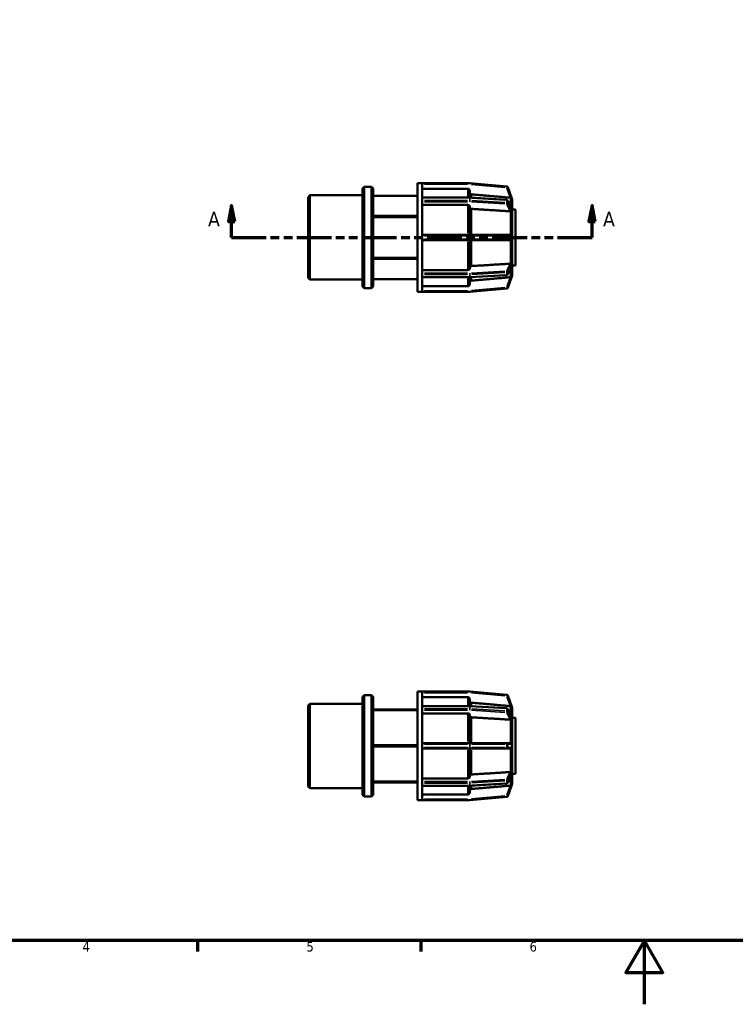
# Model space of a CAD drawing. Header units: millimetres. Extents: x 0 to 898, y 0 to 594.
# Tile 2 of 4: x 225 to 449, y 0 to 309. Entities that reach past the tile are written whole.
import ezdxf

# ---------------------------------------------------------------- set-up
doc = ezdxf.new("R2010")
doc.units = ezdxf.units.MM
doc.linetypes.add('DOUBLE_DASH_CHAIN', pattern=[1.2403, 0.6614, -0.0827, 0.1654, -0.0827, 0.1654, -0.0827])
for name, color, linetype, lineweight in [('Border (ANSI)', 7, 'Continuous', 70), ('Section Line (ANSI)', 7, 'DOUBLE_DASH_CHAIN', 70), ('Visible (ANSI)', 7, 'Continuous', 50), ('Visible Narrow (ANSI)', 7, 'Continuous', 35)]:
    doc.layers.add(name, color=color, linetype=linetype, lineweight=lineweight)
doc.styles.add('Label Text (ANSI)', font='tahoma.ttf')
doc.styles.add('Note Text (ANSI)', font='tahoma.ttf')

# ---------------------------------------------------------------- blocks, each defined once
blk = doc.blocks.new('Borders Default Border')
at = {"layer": 'Border (ANSI)'}
for p, q in [((280.33, 20), (280.33, 16.55)), ((350.42, 20), (350.42, 16.55))]:
    blk.add_line(p, q, dxfattribs=at)
at = {"layer": 'Border (ANSI)', "flags": 128}
for points in [[(20, 20), (20, 574), (821, 574), (821, 20), (20, 20)], [(420.5, 0), (420.5, 20), (414.73, 10), (426.27, 10), (420.5, 20)]]:
    blk.add_lwpolyline(points, dxfattribs=at)
at = {"layer": 'Border (ANSI)', "char_height": 3.05, "attachment_point": 7, "style": 'Note Text (ANSI)'}
for s, insert in [('4', (244.23, 16.55)), ('5', (314.48, 16.49)), ('6', (384.49, 16.49))]:
    blk.add_mtext(s, dxfattribs=dict(at, insert=insert))
blk = doc.blocks.new('2dTransSection0')
at = {"layer": 'Section Line (ANSI)', "linetype": 'Continuous'}
for p, q in [((290.98, 250.43), (289.98, 245.43)), ((290.98, 245.43), (290.98, 250.43)), ((291.98, 245.43), (290.98, 250.43)), ((404.08, 250.43), (403.08, 245.43)), ((404.08, 245.43), (404.08, 250.43)), ((405.08, 245.43), (404.08, 250.43)), ((289.98, 245.43), (291.98, 245.43)), ((290.98, 240.43), (290.98, 245.43)), ((403.08, 245.43), (405.08, 245.43)), ((404.08, 240.43), (404.08, 245.43)), ((290.98, 240.43), (301.83, 240.43)), ((393.23, 240.43), (404.08, 240.43))]:
    blk.add_line(p, q, dxfattribs=at)
at = {"layer": 'Section Line (ANSI)', "linetype": 'DOUBLE_DASH_CHAIN', "ltscale": 16.488108}
blk.add_line((290.98, 240.43), (404.08, 240.43), dxfattribs=at)
at = {"layer": 'Section Line (ANSI)', "linetype": 'Continuous', "flags": 128}
for points in [[(291.98, 245.43), (290.98, 250.43), (289.98, 245.43), (291.98, 245.43)], [(405.08, 245.43), (404.08, 250.43), (403.08, 245.43), (405.08, 245.43)]]:
    blk.add_lwpolyline(points, dxfattribs=at)
at = {"layer": 'Section Line (ANSI)'}
for points in [[(291.98, 245.43), (290.98, 250.43), (289.98, 245.43), (291.98, 245.43)], [(405.08, 245.43), (404.08, 250.43), (403.08, 245.43), (405.08, 245.43)]]:
    blk.add_solid(points, dxfattribs=at)
at = {"layer": 'Section Line (ANSI)', "char_height": 4.57, "attachment_point": 7, "style": 'Label Text (ANSI)'}
for insert in [(283.62, 243.93), (407.55, 243.93)]:
    blk.add_mtext('A', dxfattribs=dict(at, insert=insert))

msp = doc.modelspace()

# ---------------------------------------------------------------- linework, layer by layer
at = {"layer": 'Visible (ANSI)'}
for p, q in [((332.031, 255.763), (332.56, 256.292)), ((332.56, 256.292), (332.56, 224.563)), ((332.56, 256.292), (334.902, 256.292)), ((334.902, 224.563), (334.902, 256.292)), ((335.431, 255.763), (334.902, 256.292)), ((349.331, 223.427), (349.331, 257.427)), ((349.331, 257.427), (350.826, 257.427)), ((350.826, 257.416), (350.826, 257.427)), ((365.717, 257.427), (350.826, 257.427)), ((350.826, 252.874), (350.826, 257.416)), ((377.354, 256.41), (365.745, 257.426)), ((315.031, 253.119), (315.56, 253.648)), ((315.56, 253.648), (315.56, 227.207)), ((315.56, 253.648), (332.031, 253.648)), ((332.031, 225.092), (332.031, 255.763)), ((335.431, 255.763), (335.431, 225.092)), ((335.431, 253.516), (349.331, 253.516)), ((365.091, 255.704), (350.826, 255.704)), ((365.731, 255.063), (365.731, 252.916)), ((378.914, 252.666), (377.627, 256.201)), ((315.031, 227.736), (315.031, 253.119)), ((350.826, 252.917), (365.717, 252.917)), ((350.826, 252.823), (350.826, 252.874)), ((350.826, 252.448), (350.826, 252.823)), ((350.826, 252.073), (350.826, 252.448)), ((350.826, 252.007), (350.826, 252.073)), ((350.826, 241.041), (350.826, 252.007)), ((365.091, 250.628), (350.826, 250.628)), ((365.731, 250.175), (365.731, 241.277)), ((365.737, 252.916), (377.346, 252.198)), ((377.611, 252.025), (378.885, 249.549)), ((379.056, 252.275), (379.055, 252.277)), ((379.055, 252.275), (379.056, 252.275)), ((379.056, 252.275), (379.056, 249.406)), ((349.331, 247.17), (335.431, 247.17)), ((379.055, 249.408), (379.056, 249.406)), ((379.056, 248.204), (379.055, 248.206)), ((379.055, 248.204), (379.056, 248.204)), ((379.056, 249.406), (379.056, 248.805)), ((379.056, 249.227), (380.031, 249.227)), ((379.056, 248.805), (379.056, 248.204)), ((379.056, 248.204), (379.056, 241.277)), ((380.031, 231.627), (380.031, 249.227)), ((335.431, 246.773), (349.331, 246.773)), ((365.717, 241.277), (350.826, 241.277)), ((350.826, 240.957), (350.826, 241.041)), ((350.826, 240.427), (350.826, 240.957)), ((377.327, 241.277), (365.717, 241.277)), ((378.495, 241.277), (377.327, 241.277)), ((379.055, 241.277), (379.056, 241.277)), ((379.056, 241.277), (379.056, 240.427)), ((350.826, 239.897), (350.826, 240.427)), ((350.826, 239.814), (350.826, 239.897)), ((350.826, 228.848), (350.826, 239.814)), ((350.826, 239.577), (365.717, 239.577)), ((365.717, 239.577), (377.327, 239.577)), ((365.731, 239.577), (365.731, 230.68)), ((377.327, 239.577), (378.495, 239.577)), ((379.056, 239.577), (379.055, 239.577)), ((379.056, 240.427), (379.056, 239.577)), ((379.056, 239.577), (379.056, 232.651)), ((349.331, 234.082), (335.431, 234.082)), ((335.431, 233.685), (349.331, 233.685)), ((379.055, 232.649), (379.056, 232.651)), ((379.056, 232.651), (379.055, 232.651)), ((379.056, 232.651), (379.056, 232.05)), ((379.056, 232.05), (379.056, 231.449)), ((379.056, 231.627), (380.031, 231.627)), ((350.826, 230.226), (365.091, 230.226)), ((350.826, 228.781), (350.826, 228.848)), ((350.826, 228.407), (350.826, 228.781)), ((377.346, 228.657), (365.737, 227.939)), ((378.885, 231.306), (377.611, 228.83)), ((379.056, 231.449), (379.055, 231.447)), ((379.055, 228.577), (379.056, 228.58)), ((379.056, 228.58), (379.055, 228.58)), ((379.056, 231.449), (379.056, 228.58)), ((315.031, 227.736), (315.56, 227.207)), ((315.56, 227.207), (332.031, 227.207)), ((349.331, 227.339), (335.431, 227.339)), ((350.826, 228.032), (350.826, 228.407)), ((350.826, 227.981), (350.826, 228.032)), ((350.826, 223.438), (350.826, 227.981)), ((365.717, 227.938), (350.826, 227.938)), ((365.731, 227.938), (365.731, 225.792)), ((377.627, 224.654), (378.914, 228.189)), ((332.031, 225.092), (332.56, 224.563)), ((332.56, 224.563), (334.902, 224.563)), ((335.431, 225.092), (334.902, 224.563)), ((349.331, 223.427), (350.826, 223.427)), ((350.826, 225.151), (365.091, 225.151)), ((350.826, 223.427), (350.826, 223.438)), ((350.826, 223.427), (365.717, 223.427)), ((365.745, 223.429), (377.354, 224.444)), ((332.031, 96.365), (332.56, 96.893)), ((332.031, 65.693), (332.031, 96.365)), ((332.56, 96.893), (332.56, 65.164)), ((332.56, 96.893), (334.902, 96.893)), ((334.902, 65.164), (334.902, 96.893)), ((335.431, 96.365), (334.902, 96.893)), ((335.431, 96.365), (335.431, 65.693)), ((349.331, 64.029), (349.331, 98.029)), ((349.331, 98.029), (350.826, 98.029)), ((350.826, 98.018), (350.826, 98.029)), ((365.717, 98.029), (350.826, 98.029)), ((350.826, 93.476), (350.826, 98.018)), ((365.091, 96.305), (350.826, 96.305)), ((377.354, 97.012), (365.745, 98.028)), ((378.914, 93.267), (377.627, 96.803)), ((315.031, 93.72), (315.56, 94.249)), ((315.031, 68.337), (315.031, 93.72)), ((315.56, 94.249), (315.56, 67.808)), ((315.56, 94.249), (332.031, 94.249)), ((350.826, 93.518), (365.717, 93.518)), ((350.826, 93.424), (350.826, 93.476)), ((350.826, 93.05), (350.826, 93.424)), ((350.826, 92.675), (350.826, 93.05)), ((350.826, 92.608), (350.826, 92.675)), ((365.731, 95.664), (365.731, 93.518)), ((365.737, 93.517), (377.346, 92.799)), ((377.611, 92.626), (378.885, 90.151)), ((379.056, 92.877), (379.055, 92.879)), ((379.055, 92.877), (379.056, 92.877)), ((379.056, 92.877), (379.056, 90.007)), ((349.331, 92.478), (335.431, 92.478)), ((335.431, 92.249), (349.331, 92.249)), ((350.826, 81.642), (350.826, 92.608)), ((365.091, 91.23), (350.826, 91.23)), ((365.731, 90.776), (365.731, 81.879)), ((379.055, 90.009), (379.056, 90.007)), ((379.056, 90.007), (379.056, 89.406)), ((379.056, 89.829), (380.031, 89.829)), ((380.031, 72.229), (380.031, 89.829)), ((379.056, 88.805), (379.055, 88.807)), ((379.055, 88.805), (379.056, 88.805)), ((379.056, 89.406), (379.056, 88.805)), ((379.056, 88.805), (379.056, 81.879)), ((349.331, 81.258), (335.431, 81.258)), ((335.431, 80.8), (349.331, 80.8)), ((365.717, 81.879), (350.826, 81.879)), ((350.826, 81.559), (350.826, 81.642)), ((350.826, 81.029), (350.826, 81.559)), ((350.826, 80.499), (350.826, 81.029)), ((350.826, 80.415), (350.826, 80.499)), ((350.826, 69.45), (350.826, 80.415)), ((377.327, 81.879), (365.717, 81.879)), ((378.495, 81.879), (377.327, 81.879)), ((379.055, 81.879), (379.056, 81.879)), ((379.056, 81.879), (379.056, 81.029)), ((379.056, 81.029), (379.056, 80.179)), ((350.826, 80.179), (365.717, 80.179)), ((365.717, 80.179), (377.327, 80.179)), ((365.731, 80.179), (365.731, 71.281)), ((377.327, 80.179), (378.495, 80.179)), ((379.056, 80.179), (379.055, 80.179)), ((379.056, 80.179), (379.056, 73.252)), ((378.885, 71.907), (377.611, 69.431)), ((379.055, 73.251), (379.056, 73.252)), ((379.056, 73.252), (379.055, 73.252)), ((379.056, 72.05), (379.055, 72.048)), ((379.056, 73.252), (379.056, 72.651)), ((379.056, 72.651), (379.056, 72.05)), ((379.056, 72.229), (380.031, 72.229)), ((379.056, 72.05), (379.056, 69.181)), ((315.031, 68.337), (315.56, 67.808)), ((349.331, 69.808), (335.431, 69.808)), ((335.431, 69.579), (349.331, 69.579)), ((350.826, 70.828), (365.091, 70.828)), ((350.826, 69.383), (350.826, 69.45)), ((350.826, 69.008), (350.826, 69.383)), ((350.826, 68.633), (350.826, 69.008)), ((350.826, 68.582), (350.826, 68.633)), ((350.826, 64.04), (350.826, 68.582)), ((365.717, 68.539), (350.826, 68.539)), ((365.731, 68.54), (365.731, 66.393)), ((377.346, 69.258), (365.737, 68.54)), ((377.627, 65.255), (378.914, 68.79)), ((379.055, 69.179), (379.056, 69.181)), ((379.056, 69.181), (379.055, 69.181)), ((315.56, 67.808), (332.031, 67.808)), ((332.031, 65.693), (332.56, 65.164)), ((332.56, 65.164), (334.902, 65.164)), ((335.431, 65.693), (334.902, 65.164)), ((350.826, 65.752), (365.091, 65.752)), ((365.745, 64.03), (377.354, 65.046)), ((349.331, 64.029), (350.826, 64.029)), ((350.826, 64.029), (350.826, 64.04)), ((350.826, 64.029), (365.717, 64.029))]:
    msp.add_line(p, q, dxfattribs=at)
for centre, radius, start, end in [((365.717, 257.107), 0.32, 85, 90), ((377.327, 256.092), 0.32, 20, 85), ((365.717, 252.597), 0.32, 86.45998, 90), ((377.327, 251.878), 0.32, 27.23631, 86.45998), ((378.416, 252.275), 0.64, 0, 40), ((377.327, 228.976), 0.32, 273.54002, 332.76369), ((378.416, 228.58), 0.64, 320, 0), ((365.717, 228.258), 0.32, 270, 273.54002), ((365.717, 223.747), 0.32, 270, 275), ((377.327, 224.763), 0.32, 275, 340), ((365.717, 97.709), 0.32, 85, 90), ((377.327, 96.693), 0.32, 20, 85), ((365.717, 93.198), 0.32, 86.45998, 90), ((377.327, 92.48), 0.32, 27.23631, 86.45998), ((378.416, 92.877), 0.64, 0, 40), ((365.717, 68.859), 0.32, 270, 273.54002), ((377.327, 69.578), 0.32, 273.54002, 332.76369), ((378.416, 69.181), 0.64, 320, 0), ((377.327, 65.364), 0.32, 275, 340), ((365.717, 64.349), 0.32, 270, 275)]:
    msp.add_arc(centre, radius, start, end, dxfattribs=at)
for points, knots in [([(365.731, 255.063), (365.731, 255.142), (365.713, 255.235), (365.652, 255.381), (365.6, 255.46), (365.488, 255.572), (365.409, 255.625), (365.263, 255.685), (365.17, 255.704), (365.091, 255.704)], [-0.094858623, -0.094858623, -0.094858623, -0.094858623, -0.071111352, -0.071111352, -0.047385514, -0.047385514, -0.023683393, -0.023683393, 0, 0, 0, 0]), ([(366.315, 253.95), (366.251, 253.955), (366.183, 253.973), (366.053, 254.026), (365.975, 254.079), (365.863, 254.191), (365.81, 254.27), (365.75, 254.416), (365.731, 254.509), (365.731, 254.588)], [0.195131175, 0.195131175, 0.195131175, 0.195131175, 0.213414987, 0.213414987, 0.237119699, 0.237119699, 0.26085182, 0.26085182, 0.284604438, 0.284604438, 0.284604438, 0.284604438]), ([(365.731, 250.175), (365.731, 250.231), (365.713, 250.297), (365.652, 250.4), (365.6, 250.456), (365.488, 250.535), (365.409, 250.572), (365.263, 250.615), (365.17, 250.628), (365.091, 250.628)], [-0.094858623, -0.094858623, -0.094858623, -0.094858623, -0.071111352, -0.071111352, -0.047385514, -0.047385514, -0.023683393, -0.023683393, 0, 0, 0, 0]), ([(378.914, 252.666), (378.914, 252.665), (378.914, 252.665), (378.911, 252.668), (378.907, 252.672), (378.89, 252.69), (378.876, 252.704), (378.83, 252.745), (378.789, 252.776), (378.695, 252.827), (378.648, 252.847), (378.576, 252.867), (378.554, 252.872), (378.519, 252.878), (378.507, 252.88), (378.495, 252.881)], [-0.137237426, -0.137237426, -0.137237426, -0.137237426, -0.131425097, -0.131425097, -0.121371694, -0.121371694, -0.10877614, -0.10877614, -0.088436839, -0.088436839, -0.072316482, -0.072316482, -0.065472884, -0.065472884, -0.061798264, -0.061798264, -0.061798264, -0.061798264]), ([(366.315, 249.388), (366.251, 249.392), (366.183, 249.404), (366.053, 249.442), (365.975, 249.479), (365.863, 249.559), (365.81, 249.614), (365.75, 249.718), (365.731, 249.784), (365.731, 249.84)], [0.195131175, 0.195131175, 0.195131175, 0.195131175, 0.213414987, 0.213414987, 0.237119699, 0.237119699, 0.26085182, 0.26085182, 0.284604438, 0.284604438, 0.284604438, 0.284604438]), ([(378.914, 248.707), (378.914, 248.703), (378.914, 248.7), (378.913, 248.691), (378.912, 248.686), (378.908, 248.673), (378.903, 248.666), (378.882, 248.648), (378.858, 248.641), (378.788, 248.631), (378.738, 248.628), (378.633, 248.626), (378.586, 248.627), (378.523, 248.63), (378.509, 248.631), (378.495, 248.633)], [-0.077614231, -0.077614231, -0.077614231, -0.077614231, -0.075742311, -0.075742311, -0.072287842, -0.072287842, -0.065143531, -0.065143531, -0.047720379, -0.047720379, -0.026843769, -0.026843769, -0.012195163, -0.012195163, -0.007966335, -0.007966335, -0.007966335, -0.007966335]), ([(378.885, 249.549), (378.887, 249.547), (378.888, 249.544), (378.899, 249.521), (378.906, 249.504), (378.911, 249.483), (378.913, 249.476), (378.914, 249.464), (378.914, 249.46), (378.914, 249.456)], [-0.101351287, -0.101351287, -0.101351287, -0.101351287, -0.100320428, -0.100320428, -0.091501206, -0.091501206, -0.0868067, -0.0868067, -0.083651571, -0.083651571, -0.083651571, -0.083651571]), ([(378.914, 249.456), (378.909, 249.338), (378.906, 249.215), (378.906, 249.096), (378.906, 248.976), (378.909, 248.845), (378.914, 248.707)], [-0.05070894, -0.05070894, -0.05070894, -0.05070894, 0, 0, 0, 0.05070894, 0.05070894, 0.05070894, 0.05070894]), ([(379.056, 248.805), (379.056, 248.983), (379.057, 249.176), (379.056, 249.382), (379.055, 249.395), (379.055, 249.408)], [0.32306477, 0.32306477, 0.32306477, 0.32306477, 0.398410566, 0.398410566, 0.403347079, 0.403347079, 0.403347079, 0.403347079]), ([(379.055, 248.206), (379.055, 248.218), (379.056, 248.23), (379.057, 248.433), (379.056, 248.627), (379.056, 248.805)], [0.242782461, 0.242782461, 0.242782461, 0.242782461, 0.247718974, 0.247718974, 0.32306477, 0.32306477, 0.32306477, 0.32306477]), ([(378.495, 241.277), (378.502, 241.277), (378.509, 241.277), (378.536, 241.276), (378.555, 241.273), (378.611, 241.263), (378.646, 241.251), (378.745, 241.207), (378.797, 241.168), (378.859, 241.102), (378.879, 241.075), (378.9, 241.033), (378.906, 241.017), (378.913, 240.986), (378.914, 240.973), (378.914, 240.958), (378.914, 240.958), (378.914, 240.957)], [-0.059210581, -0.059210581, -0.059210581, -0.059210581, -0.057822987, -0.057822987, -0.053997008, -0.053997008, -0.046449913, -0.046449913, -0.031577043, -0.031577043, -0.021712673, -0.021712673, -0.016299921, -0.016299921, -0.012049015, -0.012049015, -0.011941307, -0.011941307, -0.011941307, -0.011941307]), ([(378.914, 240.957), (378.909, 240.776), (378.906, 240.596), (378.906, 240.427), (378.906, 240.258), (378.909, 240.079), (378.914, 239.897)], [0.5954206, 0.5954206, 0.5954206, 0.5954206, 0.64612954, 0.64612954, 0.64612954, 0.69683848, 0.69683848, 0.69683848, 0.69683848]), ([(379.056, 240.427), (379.056, 240.679), (379.057, 240.953), (379.056, 241.242), (379.055, 241.26), (379.055, 241.277)], [0.32306477, 0.32306477, 0.32306477, 0.32306477, 0.398410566, 0.398410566, 0.403347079, 0.403347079, 0.403347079, 0.403347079]), ([(378.914, 239.897), (378.914, 239.889), (378.914, 239.881), (378.911, 239.858), (378.907, 239.842), (378.89, 239.799), (378.876, 239.776), (378.83, 239.718), (378.789, 239.68), (378.695, 239.623), (378.648, 239.602), (378.576, 239.585), (378.554, 239.581), (378.519, 239.578), (378.507, 239.577), (378.495, 239.577)], [-0.137237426, -0.137237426, -0.137237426, -0.137237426, -0.131425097, -0.131425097, -0.121371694, -0.121371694, -0.10877614, -0.10877614, -0.088436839, -0.088436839, -0.072316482, -0.072316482, -0.065472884, -0.065472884, -0.061798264, -0.061798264, -0.061798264, -0.061798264]), ([(379.055, 239.577), (379.055, 239.595), (379.056, 239.613), (379.057, 239.902), (379.056, 240.176), (379.056, 240.427)], [0.242782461, 0.242782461, 0.242782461, 0.242782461, 0.247718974, 0.247718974, 0.32306477, 0.32306477, 0.32306477, 0.32306477]), ([(378.495, 232.222), (378.51, 232.223), (378.524, 232.225), (378.595, 232.229), (378.648, 232.229), (378.755, 232.226), (378.803, 232.223), (378.859, 232.212), (378.877, 232.207), (378.899, 232.193), (378.906, 232.185), (378.911, 232.172), (378.913, 232.167), (378.914, 232.157), (378.914, 232.153), (378.914, 232.148)], [-0.14692538, -0.14692538, -0.14692538, -0.14692538, -0.143127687, -0.143127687, -0.128806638, -0.128806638, -0.111134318, -0.111134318, -0.100320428, -0.100320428, -0.091501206, -0.091501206, -0.0868067, -0.0868067, -0.083651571, -0.083651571, -0.083651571, -0.083651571]), ([(378.914, 232.148), (378.909, 232.01), (378.906, 231.878), (378.906, 231.759), (378.906, 231.639), (378.909, 231.517), (378.914, 231.399)], [-0.05070894, -0.05070894, -0.05070894, -0.05070894, 0, 0, 0, 0.05070894, 0.05070894, 0.05070894, 0.05070894]), ([(379.056, 232.05), (379.056, 232.227), (379.057, 232.422), (379.056, 232.624), (379.055, 232.637), (379.055, 232.649)], [0.32306477, 0.32306477, 0.32306477, 0.32306477, 0.398410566, 0.398410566, 0.403347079, 0.403347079, 0.403347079, 0.403347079]), ([(379.055, 231.447), (379.055, 231.46), (379.056, 231.472), (379.057, 231.679), (379.056, 231.872), (379.056, 232.05)], [0.242782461, 0.242782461, 0.242782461, 0.242782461, 0.247718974, 0.247718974, 0.32306477, 0.32306477, 0.32306477, 0.32306477]), ([(365.091, 230.226), (365.17, 230.226), (365.263, 230.239), (365.409, 230.282), (365.488, 230.32), (365.6, 230.399), (365.652, 230.454), (365.713, 230.558), (365.731, 230.624), (365.731, 230.68)], [0, 0, 0, 0, 0.023683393, 0.023683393, 0.047385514, 0.047385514, 0.071111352, 0.071111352, 0.094858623, 0.094858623, 0.094858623, 0.094858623]), ([(365.731, 231.015), (365.731, 231.071), (365.75, 231.137), (365.81, 231.24), (365.863, 231.296), (365.975, 231.375), (366.053, 231.413), (366.183, 231.451), (366.251, 231.463), (366.315, 231.467)], [0.094863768, 0.094863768, 0.094863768, 0.094863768, 0.118616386, 0.118616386, 0.142348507, 0.142348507, 0.166053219, 0.166053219, 0.184337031, 0.184337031, 0.184337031, 0.184337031]), ([(378.914, 231.399), (378.914, 231.396), (378.914, 231.393), (378.913, 231.384), (378.912, 231.378), (378.908, 231.358), (378.903, 231.344), (378.893, 231.322), (378.89, 231.314), (378.885, 231.306)], [-0.077614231, -0.077614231, -0.077614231, -0.077614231, -0.075742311, -0.075742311, -0.072287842, -0.072287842, -0.065143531, -0.065143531, -0.061220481, -0.061220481, -0.061220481, -0.061220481]), ([(365.091, 225.151), (365.17, 225.151), (365.263, 225.17), (365.409, 225.23), (365.488, 225.283), (365.6, 225.395), (365.652, 225.473), (365.713, 225.62), (365.731, 225.713), (365.731, 225.792)], [0, 0, 0, 0, 0.023683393, 0.023683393, 0.047385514, 0.047385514, 0.071111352, 0.071111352, 0.094858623, 0.094858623, 0.094858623, 0.094858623]), ([(365.731, 226.266), (365.731, 226.346), (365.75, 226.439), (365.81, 226.585), (365.863, 226.664), (365.975, 226.776), (366.053, 226.829), (366.183, 226.882), (366.251, 226.9), (366.315, 226.905)], [0.094863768, 0.094863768, 0.094863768, 0.094863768, 0.118616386, 0.118616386, 0.142348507, 0.142348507, 0.166053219, 0.166053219, 0.184337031, 0.184337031, 0.184337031, 0.184337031]), ([(378.495, 227.973), (378.502, 227.974), (378.509, 227.975), (378.536, 227.979), (378.555, 227.983), (378.611, 227.997), (378.646, 228.009), (378.745, 228.05), (378.797, 228.085), (378.859, 228.135), (378.879, 228.154), (378.9, 228.175), (378.906, 228.182), (378.913, 228.189), (378.914, 228.19), (378.914, 228.189), (378.914, 228.189), (378.914, 228.189)], [-0.059210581, -0.059210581, -0.059210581, -0.059210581, -0.057822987, -0.057822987, -0.053997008, -0.053997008, -0.046449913, -0.046449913, -0.031577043, -0.031577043, -0.021712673, -0.021712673, -0.016299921, -0.016299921, -0.012049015, -0.012049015, -0.011941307, -0.011941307, -0.011941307, -0.011941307]), ([(365.731, 95.664), (365.731, 95.743), (365.713, 95.836), (365.652, 95.983), (365.6, 96.062), (365.488, 96.173), (365.409, 96.226), (365.263, 96.287), (365.17, 96.305), (365.091, 96.305)], [-0.094858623, -0.094858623, -0.094858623, -0.094858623, -0.071111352, -0.071111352, -0.047385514, -0.047385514, -0.023683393, -0.023683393, 0, 0, 0, 0]), ([(366.315, 94.551), (366.251, 94.557), (366.183, 94.574), (366.053, 94.628), (365.975, 94.68), (365.863, 94.792), (365.81, 94.871), (365.75, 95.017), (365.731, 95.111), (365.731, 95.19)], [0.195131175, 0.195131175, 0.195131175, 0.195131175, 0.213414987, 0.213414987, 0.237119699, 0.237119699, 0.26085182, 0.26085182, 0.284604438, 0.284604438, 0.284604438, 0.284604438]), ([(378.914, 93.267), (378.914, 93.267), (378.914, 93.267), (378.911, 93.269), (378.907, 93.273), (378.89, 93.291), (378.876, 93.305), (378.83, 93.346), (378.789, 93.378), (378.695, 93.429), (378.648, 93.448), (378.576, 93.468), (378.554, 93.473), (378.519, 93.479), (378.507, 93.481), (378.495, 93.483)], [-0.137237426, -0.137237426, -0.137237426, -0.137237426, -0.131425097, -0.131425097, -0.121371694, -0.121371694, -0.10877614, -0.10877614, -0.088436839, -0.088436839, -0.072316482, -0.072316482, -0.065472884, -0.065472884, -0.061798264, -0.061798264, -0.061798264, -0.061798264]), ([(365.731, 90.776), (365.731, 90.832), (365.713, 90.898), (365.652, 91.002), (365.6, 91.058), (365.488, 91.137), (365.409, 91.174), (365.263, 91.217), (365.17, 91.23), (365.091, 91.23)], [-0.094858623, -0.094858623, -0.094858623, -0.094858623, -0.071111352, -0.071111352, -0.047385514, -0.047385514, -0.023683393, -0.023683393, 0, 0, 0, 0]), ([(366.315, 89.989), (366.251, 89.993), (366.183, 90.006), (366.053, 90.044), (365.975, 90.081), (365.863, 90.16), (365.81, 90.216), (365.75, 90.319), (365.731, 90.385), (365.731, 90.441)], [0.195131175, 0.195131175, 0.195131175, 0.195131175, 0.213414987, 0.213414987, 0.237119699, 0.237119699, 0.26085182, 0.26085182, 0.284604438, 0.284604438, 0.284604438, 0.284604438]), ([(378.885, 90.151), (378.887, 90.148), (378.888, 90.146), (378.899, 90.122), (378.906, 90.105), (378.911, 90.084), (378.913, 90.077), (378.914, 90.066), (378.914, 90.062), (378.914, 90.058)], [-0.101351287, -0.101351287, -0.101351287, -0.101351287, -0.100320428, -0.100320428, -0.091501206, -0.091501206, -0.0868067, -0.0868067, -0.083651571, -0.083651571, -0.083651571, -0.083651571]), ([(378.914, 90.058), (378.909, 89.939), (378.906, 89.817), (378.906, 89.697), (378.906, 89.578), (378.909, 89.446), (378.914, 89.308)], [-0.05070894, -0.05070894, -0.05070894, -0.05070894, 0, 0, 0, 0.05070894, 0.05070894, 0.05070894, 0.05070894]), ([(379.056, 89.406), (379.056, 89.584), (379.057, 89.777), (379.056, 89.984), (379.055, 89.996), (379.055, 90.009)], [0.32306477, 0.32306477, 0.32306477, 0.32306477, 0.398410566, 0.398410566, 0.403347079, 0.403347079, 0.403347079, 0.403347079]), ([(378.914, 89.308), (378.914, 89.305), (378.914, 89.301), (378.913, 89.293), (378.912, 89.288), (378.908, 89.274), (378.903, 89.268), (378.882, 89.25), (378.858, 89.243), (378.788, 89.232), (378.738, 89.229), (378.633, 89.227), (378.586, 89.228), (378.523, 89.232), (378.509, 89.233), (378.495, 89.234)], [-0.077614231, -0.077614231, -0.077614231, -0.077614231, -0.075742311, -0.075742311, -0.072287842, -0.072287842, -0.065143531, -0.065143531, -0.047720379, -0.047720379, -0.026843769, -0.026843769, -0.012195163, -0.012195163, -0.007966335, -0.007966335, -0.007966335, -0.007966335]), ([(379.055, 88.807), (379.055, 88.819), (379.056, 88.832), (379.057, 89.034), (379.056, 89.229), (379.056, 89.406)], [0.242782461, 0.242782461, 0.242782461, 0.242782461, 0.247718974, 0.247718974, 0.32306477, 0.32306477, 0.32306477, 0.32306477]), ([(378.495, 81.879), (378.502, 81.879), (378.509, 81.879), (378.536, 81.877), (378.555, 81.875), (378.611, 81.864), (378.646, 81.853), (378.745, 81.809), (378.797, 81.769), (378.859, 81.704), (378.879, 81.676), (378.9, 81.635), (378.906, 81.619), (378.913, 81.588), (378.914, 81.574), (378.914, 81.56), (378.914, 81.559), (378.914, 81.559)], [-0.059210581, -0.059210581, -0.059210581, -0.059210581, -0.057822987, -0.057822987, -0.053997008, -0.053997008, -0.046449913, -0.046449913, -0.031577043, -0.031577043, -0.021712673, -0.021712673, -0.016299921, -0.016299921, -0.012049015, -0.012049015, -0.011941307, -0.011941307, -0.011941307, -0.011941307]), ([(378.914, 80.499), (378.914, 80.491), (378.914, 80.482), (378.911, 80.459), (378.907, 80.443), (378.89, 80.401), (378.876, 80.378), (378.83, 80.319), (378.789, 80.282), (378.695, 80.224), (378.648, 80.204), (378.576, 80.186), (378.554, 80.182), (378.519, 80.179), (378.507, 80.179), (378.495, 80.179)], [-0.137237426, -0.137237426, -0.137237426, -0.137237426, -0.131425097, -0.131425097, -0.121371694, -0.121371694, -0.10877614, -0.10877614, -0.088436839, -0.088436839, -0.072316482, -0.072316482, -0.065472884, -0.065472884, -0.061798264, -0.061798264, -0.061798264, -0.061798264]), ([(378.914, 81.559), (378.909, 81.377), (378.906, 81.198), (378.906, 81.029), (378.906, 80.86), (378.909, 80.68), (378.914, 80.499)], [-0.05070894, -0.05070894, -0.05070894, -0.05070894, 0, 0, 0, 0.05070894, 0.05070894, 0.05070894, 0.05070894]), ([(379.056, 81.029), (379.056, 81.28), (379.057, 81.554), (379.056, 81.843), (379.055, 81.861), (379.055, 81.879)], [0.32306477, 0.32306477, 0.32306477, 0.32306477, 0.398410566, 0.398410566, 0.403347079, 0.403347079, 0.403347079, 0.403347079]), ([(379.055, 80.179), (379.055, 80.197), (379.056, 80.214), (379.057, 80.503), (379.056, 80.778), (379.056, 81.029)], [0.242782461, 0.242782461, 0.242782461, 0.242782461, 0.247718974, 0.247718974, 0.32306477, 0.32306477, 0.32306477, 0.32306477]), ([(365.091, 70.828), (365.17, 70.828), (365.263, 70.841), (365.409, 70.884), (365.488, 70.921), (365.6, 71), (365.652, 71.056), (365.713, 71.159), (365.731, 71.225), (365.731, 71.281)], [0, 0, 0, 0, 0.023683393, 0.023683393, 0.047385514, 0.047385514, 0.071111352, 0.071111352, 0.094858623, 0.094858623, 0.094858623, 0.094858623]), ([(365.731, 71.617), (365.731, 71.672), (365.75, 71.738), (365.81, 71.842), (365.863, 71.898), (365.975, 71.977), (366.053, 72.014), (366.183, 72.052), (366.251, 72.064), (366.315, 72.068)], [0.094863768, 0.094863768, 0.094863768, 0.094863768, 0.118616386, 0.118616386, 0.142348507, 0.142348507, 0.166053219, 0.166053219, 0.184337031, 0.184337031, 0.184337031, 0.184337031]), ([(378.495, 72.824), (378.51, 72.825), (378.524, 72.826), (378.595, 72.83), (378.648, 72.83), (378.755, 72.828), (378.803, 72.824), (378.859, 72.814), (378.877, 72.809), (378.899, 72.794), (378.906, 72.787), (378.911, 72.774), (378.913, 72.769), (378.914, 72.759), (378.914, 72.754), (378.914, 72.75)], [-0.14692538, -0.14692538, -0.14692538, -0.14692538, -0.143127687, -0.143127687, -0.128806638, -0.128806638, -0.111134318, -0.111134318, -0.100320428, -0.100320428, -0.091501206, -0.091501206, -0.0868067, -0.0868067, -0.083651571, -0.083651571, -0.083651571, -0.083651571]), ([(378.914, 72), (378.914, 71.997), (378.914, 71.994), (378.913, 71.985), (378.912, 71.979), (378.908, 71.959), (378.903, 71.945), (378.893, 71.923), (378.89, 71.915), (378.885, 71.907)], [-0.077614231, -0.077614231, -0.077614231, -0.077614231, -0.075742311, -0.075742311, -0.072287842, -0.072287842, -0.065143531, -0.065143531, -0.061220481, -0.061220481, -0.061220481, -0.061220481]), ([(378.914, 72.75), (378.909, 72.611), (378.906, 72.48), (378.906, 72.36), (378.906, 72.241), (378.909, 72.118), (378.914, 72)], [-0.05070894, -0.05070894, -0.05070894, -0.05070894, 0, 0, 0, 0.05070894, 0.05070894, 0.05070894, 0.05070894]), ([(379.056, 72.651), (379.056, 72.829), (379.057, 73.023), (379.056, 73.226), (379.055, 73.238), (379.055, 73.251)], [0.32306477, 0.32306477, 0.32306477, 0.32306477, 0.398410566, 0.398410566, 0.403347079, 0.403347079, 0.403347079, 0.403347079]), ([(379.055, 72.048), (379.055, 72.061), (379.056, 72.074), (379.057, 72.28), (379.056, 72.474), (379.056, 72.651)], [0.242782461, 0.242782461, 0.242782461, 0.242782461, 0.247718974, 0.247718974, 0.32306477, 0.32306477, 0.32306477, 0.32306477]), ([(378.495, 68.575), (378.502, 68.576), (378.509, 68.577), (378.536, 68.581), (378.555, 68.585), (378.611, 68.598), (378.646, 68.61), (378.745, 68.652), (378.797, 68.687), (378.859, 68.737), (378.879, 68.755), (378.9, 68.776), (378.906, 68.783), (378.913, 68.79), (378.914, 68.791), (378.914, 68.79), (378.914, 68.79), (378.914, 68.79)], [-0.059210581, -0.059210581, -0.059210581, -0.059210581, -0.057822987, -0.057822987, -0.053997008, -0.053997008, -0.046449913, -0.046449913, -0.031577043, -0.031577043, -0.021712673, -0.021712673, -0.016299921, -0.016299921, -0.012049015, -0.012049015, -0.011941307, -0.011941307, -0.011941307, -0.011941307]), ([(365.091, 65.752), (365.17, 65.752), (365.263, 65.771), (365.409, 65.831), (365.488, 65.884), (365.6, 65.996), (365.652, 66.075), (365.713, 66.221), (365.731, 66.314), (365.731, 66.393)], [0, 0, 0, 0, 0.023683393, 0.023683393, 0.047385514, 0.047385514, 0.071111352, 0.071111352, 0.094858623, 0.094858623, 0.094858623, 0.094858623]), ([(365.731, 66.868), (365.731, 66.947), (365.75, 67.04), (365.81, 67.186), (365.863, 67.265), (365.975, 67.377), (366.053, 67.43), (366.183, 67.484), (366.251, 67.501), (366.315, 67.507)], [0.094863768, 0.094863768, 0.094863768, 0.094863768, 0.118616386, 0.118616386, 0.142348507, 0.142348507, 0.166053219, 0.166053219, 0.184337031, 0.184337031, 0.184337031, 0.184337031])]:
    msp.add_open_spline(points, degree=3, knots=knots, dxfattribs=at)
for points, weights in [([(378.472, 252.884), (372.643, 253.395), (366.315, 253.95)], [1, 1.00083911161, 1]), ([(378.472, 248.634), (372.643, 248.996), (366.315, 249.388)], [1, 1.00083911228, 1]), ([(366.315, 231.467), (372.643, 231.859), (378.472, 232.22)], [1, 1.00083911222, 1]), ([(366.315, 226.905), (372.643, 227.46), (378.472, 227.971)], [1, 1.00083911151, 1]), ([(378.472, 93.485), (372.643, 93.996), (366.315, 94.551)], [1, 1.00083911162, 1]), ([(378.472, 89.236), (372.643, 89.597), (366.315, 89.989)], [1, 1.00083911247, 1]), ([(366.315, 72.068), (372.643, 72.46), (378.472, 72.822)], [1, 1.00083911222, 1]), ([(366.315, 67.507), (372.643, 68.061), (378.472, 68.572)], [1, 1.00083911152, 1])]:
    msp.add_rational_spline(points, weights, degree=2, dxfattribs=at)
for points in [[(378.495, 252.881), (378.487, 252.882), (378.48, 252.883), (378.472, 252.884)], [(379.055, 252.275), (379.055, 252.276), (379.055, 252.277), (379.055, 252.277)], [(378.495, 248.633), (378.487, 248.633), (378.48, 248.634), (378.472, 248.634)], [(379.055, 248.204), (379.055, 248.205), (379.055, 248.205), (379.055, 248.206)], [(378.472, 232.22), (378.48, 232.221), (378.487, 232.221), (378.495, 232.222)], [(379.055, 232.649), (379.055, 232.65), (379.055, 232.65), (379.055, 232.651)], [(379.055, 228.577), (379.055, 228.578), (379.055, 228.579), (379.055, 228.58)], [(378.472, 227.971), (378.48, 227.972), (378.487, 227.972), (378.495, 227.973)], [(378.495, 93.483), (378.487, 93.484), (378.48, 93.484), (378.472, 93.485)], [(379.055, 92.877), (379.055, 92.877), (379.055, 92.878), (379.055, 92.879)], [(378.495, 89.234), (378.487, 89.235), (378.48, 89.235), (378.472, 89.236)], [(379.055, 88.805), (379.055, 88.806), (379.055, 88.806), (379.055, 88.807)], [(378.472, 72.822), (378.48, 72.822), (378.487, 72.823), (378.495, 72.824)], [(379.055, 73.251), (379.055, 73.251), (379.055, 73.252), (379.055, 73.252)], [(378.472, 68.572), (378.48, 68.573), (378.487, 68.574), (378.495, 68.575)], [(379.055, 69.179), (379.055, 69.179), (379.055, 69.18), (379.055, 69.181)]]:
    msp.add_open_spline(points, degree=3, dxfattribs=at)
at = {"layer": 'Visible Narrow (ANSI)'}
for p, q in [((351.571, 257.107), (364.973, 257.107)), ((365.717, 257.132), (365.717, 257.426)), ((365.745, 257.425), (365.719, 257.132)), ((366.298, 257.057), (376.746, 256.142)), ((377.329, 256.117), (377.354, 256.409)), ((365.091, 253.159), (365.091, 255.674)), ((366.315, 253.933), (366.315, 252.97)), ((377.626, 256.201), (377.35, 256.1)), ((377.385, 255.931), (378.437, 253.042)), ((351.571, 252.823), (364.973, 252.823)), ((364.973, 252.073), (351.571, 252.073)), ((351.571, 251.621), (364.973, 251.621)), ((365.091, 241.792), (365.091, 250.238)), ((365.717, 252.832), (365.717, 252.916)), ((365.717, 252.785), (365.717, 252.111)), ((365.717, 251.639), (365.717, 252.055)), ((365.745, 252.11), (365.745, 252.785)), ((366.298, 251.585), (376.746, 250.939)), ((366.326, 252.786), (376.774, 252.14)), ((376.774, 251.39), (366.326, 252.037)), ((377.354, 252.066), (377.354, 251.392)), ((377.385, 250.789), (378.437, 248.746)), ((377.627, 251.244), (377.627, 251.918)), ((377.692, 251.831), (378.85, 249.581)), ((378.85, 248.832), (377.692, 251.081)), ((378.472, 250.569), (378.472, 252.854)), ((366.315, 249.048), (366.315, 241.723)), ((378.472, 241.681), (378.472, 248.325)), ((351.571, 240.957), (364.973, 240.957)), ((365.717, 240.982), (365.717, 241.276)), ((365.717, 240.904), (365.717, 239.95)), ((365.744, 240.957), (365.719, 240.957)), ((365.745, 239.95), (365.745, 240.904)), ((366.326, 240.957), (376.774, 240.957)), ((377.354, 240.904), (377.354, 239.95)), ((377.621, 240.957), (377.372, 240.957)), ((377.627, 239.95), (377.627, 240.904)), ((377.692, 240.957), (378.85, 240.957)), ((364.973, 239.897), (351.571, 239.897)), ((365.091, 230.617), (365.091, 239.063)), ((365.717, 239.578), (365.717, 239.872)), ((365.719, 239.897), (365.744, 239.897)), ((366.315, 239.132), (366.315, 231.807)), ((376.774, 239.897), (366.326, 239.897)), ((377.372, 239.897), (377.621, 239.897)), ((378.85, 239.897), (377.692, 239.897)), ((378.472, 232.53), (378.472, 239.174)), ((378.437, 232.109), (377.385, 230.066)), ((377.692, 229.773), (378.85, 232.023)), ((364.973, 229.234), (351.571, 229.234)), ((351.571, 228.781), (364.973, 228.781)), ((365.717, 228.8), (365.717, 229.215)), ((365.717, 228.744), (365.717, 228.069)), ((365.745, 228.07), (365.745, 228.745)), ((376.746, 229.916), (366.298, 229.27)), ((366.326, 228.818), (376.774, 229.464)), ((376.774, 228.715), (366.326, 228.069)), ((377.354, 229.463), (377.354, 228.788)), ((377.627, 228.936), (377.627, 229.611)), ((378.85, 231.274), (377.692, 229.024)), ((378.472, 228.001), (378.472, 230.286)), ((364.973, 228.032), (351.571, 228.032)), ((365.091, 225.181), (365.091, 227.695)), ((365.717, 227.938), (365.717, 228.023)), ((366.315, 227.885), (366.315, 226.922)), ((378.437, 227.813), (377.385, 224.924)), ((364.973, 223.747), (351.571, 223.747)), ((365.717, 223.428), (365.717, 223.722)), ((365.719, 223.722), (365.745, 223.43)), ((376.746, 224.712), (366.298, 223.798)), ((377.354, 224.445), (377.329, 224.738)), ((377.35, 224.754), (377.626, 224.654)), ((351.571, 97.709), (364.973, 97.709)), ((365.091, 93.761), (365.091, 96.275)), ((365.717, 97.734), (365.717, 98.028)), ((365.745, 98.027), (365.719, 97.734)), ((366.298, 97.658), (376.746, 96.744)), ((377.329, 96.718), (377.354, 97.011)), ((377.626, 96.802), (377.35, 96.702)), ((377.385, 96.533), (378.437, 93.643)), ((351.571, 93.424), (364.973, 93.424)), ((364.973, 92.675), (351.571, 92.675)), ((365.717, 93.433), (365.717, 93.518)), ((365.717, 93.387), (365.717, 92.712)), ((365.717, 92.241), (365.717, 92.656)), ((365.745, 92.711), (365.745, 93.386)), ((366.315, 94.534), (366.315, 93.571)), ((366.326, 93.388), (376.774, 92.741)), ((376.774, 91.992), (366.326, 92.638)), ((377.354, 92.668), (377.354, 91.993)), ((378.472, 91.171), (378.472, 93.455)), ((351.571, 92.222), (364.973, 92.222)), ((365.091, 82.393), (365.091, 90.84)), ((366.298, 92.186), (376.746, 91.54)), ((366.315, 89.649), (366.315, 82.324)), ((377.385, 91.391), (378.437, 89.347)), ((377.627, 91.845), (377.627, 92.52)), ((377.692, 92.432), (378.85, 90.183)), ((378.85, 89.433), (377.692, 91.683)), ((378.472, 82.283), (378.472, 88.926)), ((351.571, 81.559), (364.973, 81.559)), ((364.973, 80.499), (351.571, 80.499)), ((365.717, 81.584), (365.717, 81.878)), ((365.717, 81.506), (365.717, 80.552)), ((365.717, 80.18), (365.717, 80.474)), ((365.744, 81.559), (365.719, 81.559)), ((365.719, 80.499), (365.744, 80.499)), ((365.745, 80.552), (365.745, 81.506)), ((366.326, 81.559), (376.774, 81.559)), ((376.774, 80.499), (366.326, 80.499)), ((377.354, 81.506), (377.354, 80.552)), ((377.621, 81.559), (377.372, 81.559)), ((377.372, 80.499), (377.621, 80.499)), ((377.627, 80.552), (377.627, 81.506)), ((377.692, 81.559), (378.85, 81.559)), ((378.85, 80.499), (377.692, 80.499)), ((365.091, 71.218), (365.091, 79.664)), ((366.315, 79.733), (366.315, 72.408)), ((378.472, 73.132), (378.472, 79.775)), ((378.437, 72.71), (377.385, 70.667)), ((377.692, 70.375), (378.85, 72.625)), ((378.85, 71.875), (377.692, 69.625)), ((364.973, 69.835), (351.571, 69.835)), ((351.571, 69.383), (364.973, 69.383)), ((364.973, 68.633), (351.571, 68.633)), ((365.091, 65.782), (365.091, 68.297)), ((365.717, 69.401), (365.717, 69.817)), ((365.717, 69.345), (365.717, 68.671)), ((365.717, 68.54), (365.717, 68.624)), ((365.745, 68.672), (365.745, 69.346)), ((376.746, 70.518), (366.298, 69.871)), ((366.315, 68.486), (366.315, 67.523)), ((366.326, 69.42), (376.774, 70.066)), ((376.774, 69.316), (366.326, 68.67)), ((377.354, 70.064), (377.354, 69.39)), ((378.437, 68.414), (377.385, 65.525)), ((377.627, 69.538), (377.627, 70.212)), ((378.472, 68.603), (378.472, 70.887)), ((376.746, 65.314), (366.298, 64.4)), ((377.354, 65.047), (377.329, 65.339)), ((377.35, 65.356), (377.626, 65.255)), ((364.973, 64.349), (351.571, 64.349)), ((365.717, 64.03), (365.717, 64.324)), ((365.719, 64.324), (365.745, 64.031))]:
    msp.add_line(p, q, dxfattribs=at)
for centre, major_axis, ratio, start_param, end_param in [((365.717, 252.597), (0.32, 0), 0.7071068, 1.4878932, 1.566433), ((365.717, 251.847), (-0.32, 0), 0.7071068, 4.6294858, 4.7080257), ((365.717, 251.847), (0.02, 0.319), 0.0616284, 4.0074369, 5.4211536), ((365.717, 252.597), (0.02, 0.319), 0.0616284, 5.538868, 6.2440107), ((377.327, 251.129), (-0.02, -0.319), 0.0616284, 0.8658443, 2.2795609), ((377.327, 251.878), (0.02, 0.319), 0.0616284, 5.538868, 6.2440107), ((377.327, 251.129), (0.285, 0.146), 0.664463, 4.4613806, 5.8750973), ((377.327, 251.878), (0.32, 0), 0.7071068, 0.4057891, 1.4268067), ((377.327, 251.129), (0.32, 0), 0.7071068, 0.4057891, 1.4268067), ((377.327, 251.878), (0.285, 0.146), 0.664463, 5.9701145, 6.2667079), ((365.717, 240.957), (0, 0.32), 0.0871557, 4.7909288, 6.2046455), ((377.327, 240.957), (0, 0.32), 0.0871557, 4.7909288, 6.2046455), ((377.327, 240.957), (0, 0.32), 0.9396926, 4.7909288, 6.2046455), ((365.717, 239.897), (0, -0.32), 0.0871557, 0.0785398, 1.4922565), ((377.327, 239.897), (0, -0.32), 0.0871557, 0.0785398, 1.4922565), ((377.327, 239.897), (0, -0.32), 0.9396926, 0.0785398, 1.4922565), ((365.717, 229.008), (-0.02, 0.319), 0.0616284, 4.0036244, 5.4173411), ((365.717, 229.008), (0.32, 0), 0.7071068, 4.7167523, 4.7952921), ((377.327, 229.726), (0.02, -0.319), 0.0616284, 0.8620317, 2.2757484), ((377.327, 228.976), (0.02, -0.319), 0.0616284, 0.0391746, 0.7443173), ((377.327, 229.726), (0.285, -0.146), 0.664463, 0.408088, 1.8218047), ((377.327, 229.726), (0.32, 0), 0.7071068, 4.8563786, 5.8773963), ((377.327, 228.976), (0.32, 0), 0.7071068, 4.8563786, 5.8773963), ((377.327, 228.976), (0.285, -0.146), 0.664463, 0.0164774, 0.3130708), ((365.717, 228.258), (-0.32, 0), 0.7071068, 1.5751596, 1.6536995), ((365.717, 228.258), (0.02, -0.319), 0.0616284, 0.0391746, 0.7443173), ((365.717, 93.198), (0.32, 0), 0.7071068, 1.4878932, 1.566433), ((365.717, 92.449), (-0.32, 0), 0.7071068, 4.6294858, 4.7080257), ((365.717, 92.449), (0.02, 0.319), 0.0616284, 4.0074369, 5.4211536), ((365.717, 93.198), (0.02, 0.319), 0.0616284, 5.538868, 6.2440107), ((377.327, 92.48), (0.02, 0.319), 0.0616284, 5.538868, 6.2440107), ((377.327, 92.48), (0.32, 0), 0.7071068, 0.4057891, 1.4268067), ((377.327, 92.48), (0.285, 0.146), 0.664463, 5.9701145, 6.2667079), ((377.327, 91.73), (-0.02, -0.319), 0.0616284, 0.8658443, 2.2795609), ((377.327, 91.73), (0.285, 0.146), 0.664463, 4.4613806, 5.8750973), ((377.327, 91.73), (0.32, 0), 0.7071068, 0.4057891, 1.4268067), ((365.717, 81.559), (0, 0.32), 0.0871557, 4.7909288, 6.2046455), ((365.717, 80.499), (0, -0.32), 0.0871557, 0.0785398, 1.4922565), ((377.327, 81.559), (0, 0.32), 0.0871557, 4.7909288, 6.2046455), ((377.327, 80.499), (0, -0.32), 0.0871557, 0.0785398, 1.4922565), ((377.327, 81.559), (0, 0.32), 0.9396926, 4.7909288, 6.2046455), ((377.327, 80.499), (0, -0.32), 0.9396926, 0.0785398, 1.4922565), ((365.717, 69.609), (-0.02, 0.319), 0.0616284, 4.0036244, 5.4173411), ((365.717, 69.609), (0.32, 0), 0.7071068, 4.7167523, 4.7952921), ((365.717, 68.859), (-0.32, 0), 0.7071068, 1.5751596, 1.6536995), ((365.717, 68.859), (0.02, -0.319), 0.0616284, 0.0391746, 0.7443173), ((377.327, 70.327), (0.02, -0.319), 0.0616284, 0.8620317, 2.2757484), ((377.327, 69.578), (0.02, -0.319), 0.0616284, 0.0391746, 0.7443173), ((377.327, 70.327), (0.285, -0.146), 0.664463, 0.408088, 1.8218047), ((377.327, 70.327), (0.32, 0), 0.7071068, 4.8563786, 5.8773963), ((377.327, 69.578), (0.32, 0), 0.7071068, 4.8563786, 5.8773963), ((377.327, 69.578), (0.285, -0.146), 0.664463, 0.0164774, 0.3130708)]:
    msp.add_ellipse(centre, major_axis=major_axis, ratio=ratio, start_param=start_param, end_param=end_param, dxfattribs=at)

# ---------------------------------------------------------------- block references
msp.add_blockref('Borders Default Border', (0, 0))
at = {"layer": 'Section Line (ANSI)'}
msp.add_blockref('2dTransSection0', (0, 0), dxfattribs=at)

doc.saveas('drawing.dxf')
